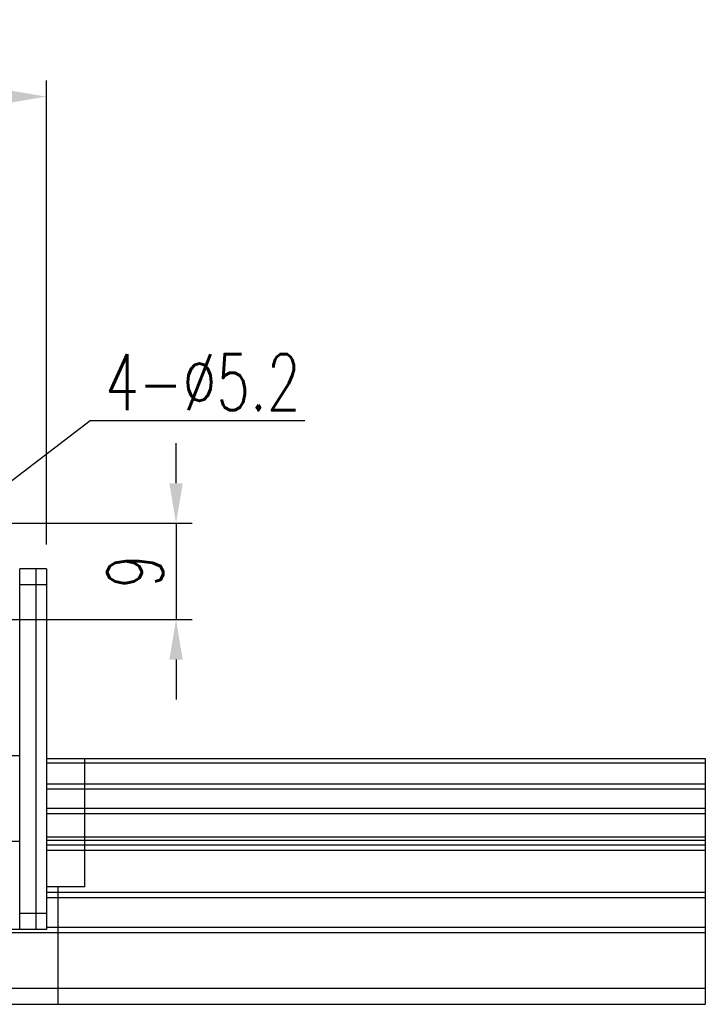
# Model space of a CAD drawing. Header units: millimetres. Extents: x 163 to 542, y 111 to 227.
# Tile 59 of 59: x 478 to 542, y 131 to 223. Entities that reach past the tile are written whole.
import ezdxf
from ezdxf.lldxf.tags import DXFTag

# ---------------------------------------------------------------- set-up
doc = ezdxf.new("R2010")
doc.units = ezdxf.units.MM
doc.header["$LTSCALE"] = 0.1
doc.layers.get('Defpoints').update_dxf_attribs({"linetype": 'CONTINUOUS'})
for name, color, linetype in [('2', 7, 'CONTINUOUS'), ('DIM', 4, 'CONTINUOUS'), ('HID', 2, 'DASHED'), ('OUT', 3, 'CONTINUOUS')]:
    doc.layers.add(name, color=color, linetype=linetype)
doc.styles.add('DIM-7', font='SIMPLEX.shx', dxfattribs={"width": 0.7, "bigfont": 'chineset.shx'})
tags = doc.linetypes.add('DASHED', pattern=[25.72, 12.86, -12.86]).pattern_tags.tags
tags[6:7] = [DXFTag(74, 4), DXFTag(75, 0), DXFTag(340, '0'), DXFTag(46, 0.0), DXFTag(50, 0.0), DXFTag(44, 0.0), DXFTag(45, 0.0)]
tags[4:5] = [DXFTag(74, 4), DXFTag(75, 0), DXFTag(340, '0'), DXFTag(46, 0.0), DXFTag(50, 0.0), DXFTag(44, 0.0), DXFTag(45, 0.0)]
doc.dimstyles.new('CNS', dxfattribs={"dimtxt": 3.5, "dimasz": 2.5, "dimexe": 1, "dimexo": 1.5, "dimgap": 0.09, "dimtad": 0, "dimdsep": 46, "dimtxsty": 'DIM-7', "dimcen": 0.09, "dimclrd": 1, "dimclre": 1, "dimclrt": 4, "dimadec": 0, "dimazin": 0, "dimtfac": 1, "dimtix": 1, "dimtmove": 2, "dimatfit": 3, "dimfxl": 1, "dimtvp": 0.971429, "dimtolj": 1, "dimarcsym": 0})
doc.dimstyles.new('CNSx1 (指線專用)', dxfattribs={"dimscale": 0.8, "dimtxt": 3.5, "dimasz": 2.5, "dimexe": 1, "dimexo": 1.5, "dimgap": 1, "dimtad": 1, "dimtih": 1, "dimtoh": 1, "dimdsep": 46, "dimtxsty": 'DIM-7', "dimcen": 0.09, "dimclrd": 256, "dimclre": 256, "dimclrt": 4, "dimadec": 0, "dimazin": 0, "dimtfac": 1, "dimtix": 1, "dimtmove": 1, "dimatfit": 3, "dimfxl": 1, "dimtvp": 0.971429, "dimtolj": 1, "dimarcsym": 0})

# ---------------------------------------------------------------- blocks, each defined once
blk = doc.blocks.new('*D602')
at = {"layer": 'Defpoints', "color": 0, "transparency": 16777216}
for p in [(453.78, 175.835), (464.551, 166.835), (492.146, 166.835)]:
    blk.add_point(p, dxfattribs=at)
at = {"layer": 'DIM', "color": 7, "lineweight": -2, "transparency": 16777216}
for p, q in [((492.146, 179.585), (492.146, 183.335)), ((456.03, 175.835), (493.646, 175.835)), ((492.146, 175.835), (492.146, 166.835)), ((466.801, 166.835), (493.646, 166.835)), ((492.146, 163.085), (492.146, 159.335))]:
    blk.add_line(p, q, dxfattribs=at)
at = {"layer": 'DIM', "color": 7, "transparency": 16777216}
for points in [[(491.521, 179.585), (492.771, 179.585), (492.146, 175.835)], [(491.521, 163.085), (492.771, 163.085), (492.146, 166.835)]]:
    blk.add_solid(points, dxfattribs=at)
at = {"layer": 'DIM', "color": 7, "transparency": 16777216, "insert": (488.321, 171.335), "char_height": 5.25, "attachment_point": 5, "rotation": 90, "style": 'DIM-7'}
blk.add_mtext('\\A1;9', dxfattribs=at)
blk = doc.blocks.new('*D603')
at = {"layer": 'Defpoints', "color": 0, "transparency": 16777216}
for p in [(461.846, 168.412), (457.713, 165.257)]:
    blk.add_point(p, dxfattribs=at)
at = {"layer": 'DIM', "color": 0, "lineweight": -2, "transparency": 16777216}
for p, q in [((484.118, 185.411), (463.834, 169.929)), ((504.193, 185.411), (484.118, 185.411)), ((457.713, 165.257), (461.846, 168.412)), ((455.725, 163.741), (453.738, 162.224))]:
    blk.add_line(p, q, dxfattribs=at)
at = {"layer": 'DIM', "color": 0, "transparency": 16777216}
for points in [[(463.581, 170.26), (464.086, 169.598), (461.846, 168.412)], [(455.473, 164.072), (455.978, 163.409), (457.713, 165.257)]]:
    blk.add_solid(points, dxfattribs=at)
at = {"layer": 'DIM', "color": 0, "transparency": 16777216, "insert": (494.655, 189.036), "char_height": 5.25, "attachment_point": 5, "style": 'DIM-7'}
blk.add_mtext('\\A1;4-∅5.2', dxfattribs=at)
blk = doc.blocks.new('*D586')
at = {"layer": 'Defpoints', "color": 0, "transparency": 16777216}
for p in [(480.03, 215.747), (358.23, 171.585), (480.03, 171.585)]:
    blk.add_point(p, dxfattribs=at)
at = {"layer": 'DIM', "color": 7, "lineweight": -2, "transparency": 16777216}
for p, q in [((358.23, 173.835), (358.23, 217.247)), ((480.03, 173.835), (480.03, 217.247)), ((361.98, 215.747), (476.28, 215.747))]:
    blk.add_line(p, q, dxfattribs=at)
at = {"layer": 'DIM', "color": 7, "transparency": 16777216}
for points in [[(361.98, 216.372), (361.98, 215.122), (358.23, 215.747)], [(476.28, 216.372), (476.28, 215.122), (480.03, 215.747)]]:
    blk.add_solid(points, dxfattribs=at)
at = {"layer": 'DIM', "color": 7, "transparency": 16777216, "insert": (419.13, 219.572), "char_height": 5.25, "attachment_point": 5, "style": 'DIM-7'}
blk.add_mtext('\\A1;121.8', dxfattribs=at)

msp = doc.modelspace()

# ---------------------------------------------------------------- linework, layer by layer
at = {"layer": '2', "color": 0, "linetype": 'Continuous'}
for p, q in [((477.53, 154.085), (477.53, 171.585)), ((479.03, 171.585), (477.53, 171.585)), ((480.03, 171.585), (479.03, 171.585)), ((479.03, 171.585), (479.03, 137.835)), ((480.03, 171.585), (480.03, 170.085)), ((479.03, 170.085), (477.53, 170.085)), ((480.03, 170.085), (479.03, 170.085)), ((480.03, 170.085), (480.03, 139.335)), ((477.53, 154.085), (476.63, 154.085)), ((477.53, 146.085), (477.53, 154.085)), ((476.63, 146.085), (477.53, 146.085)), ((477.53, 137.835), (477.53, 146.085)), ((479.03, 139.335), (477.53, 139.335)), ((480.03, 139.335), (479.03, 139.335)), ((480.03, 139.335), (480.03, 137.835)), ((477.53, 137.835), (474.53, 137.835)), ((479.03, 137.835), (477.53, 137.835)), ((480.03, 137.835), (479.03, 137.835))]:
    msp.add_line(p, q, dxfattribs=at)
at = {"layer": 'HID', "color": 0}
for p, q in [((483.63, 141.835), (483.63, 153.835)), ((483.63, 141.835), (480.03, 141.835)), ((481.13, 130.835), (481.13, 141.835))]:
    msp.add_line(p, q, dxfattribs=at)
at = {"layer": 'OUT', "color": 0}
for p, q in [((480.03, 153.835), (541.63, 153.835)), ((541.63, 153.835), (541.63, 130.835)), ((480.03, 153.428), (541.63, 153.428)), ((480.03, 151.475), (541.63, 151.475)), ((480.03, 150.983), (541.63, 150.983)), ((480.03, 149.186), (541.63, 149.186)), ((480.03, 148.695), (541.63, 148.695)), ((480.03, 146.504), (541.63, 146.504)), ((480.03, 146.195), (541.63, 146.195)), ((480.03, 145.742), (541.63, 145.742)), ((480.03, 145.247), (541.63, 145.247)), ((480.03, 141.325), (541.63, 141.325)), ((480.03, 140.83), (541.63, 140.83)), ((338.843, 137.545), (541.63, 137.545)), ((480.03, 138.04), (541.63, 138.04)), ((340.053, 132.335), (541.63, 132.335)), ((296.63, 130.835), (541.63, 130.835))]:
    msp.add_line(p, q, dxfattribs=at)

# ---------------------------------------------------------------- dimensions: what is measured, and where the dimension line sits
at = {"layer": 'DIM', "color": 0}
dim = msp.add_linear_dim(base=(480.03, 215.747), p1=(358.23, 171.585), p2=(480.03, 171.585), dimstyle='CNS', override={"dimscale": 1.5, "dimgap": 0.8, "dimtad": 1, "dimclrd": 7, "dimclre": 7, "dimclrt": 7, "dimadec": 2, "dimazin": 2, "dimtm": 1e-09, "dimtfac": 0.6, "dimtmove": 1}, dxfattribs=at)
dim.commit()
dim.dimension.update_dxf_attribs({"geometry": '*D586', "text_midpoint": (419.13, 219.572)})
dim = msp.add_diameter_dim_2p(p1=(457.713, 165.257), p2=(461.846, 168.412), text='4-<>', dimstyle='CNSx1 (指線專用)', override={"dimscale": 1, "dimtxt": 5.25, "dimclrd": 0, "dimclre": 0, "dimclrt": 0}, dxfattribs=at)
dim.commit()
dim.dimension.update_dxf_attribs({"geometry": '*D603', "text_midpoint": (484.118, 185.411), "dimtype": 163})
dim = msp.add_linear_dim(base=(492.146, 166.835), p1=(453.78, 175.835), p2=(464.551, 166.835), angle=90, dimstyle='CNS', override={"dimscale": 1.5, "dimgap": 0.8, "dimtad": 1, "dimclrd": 7, "dimclre": 7, "dimclrt": 7, "dimadec": 2, "dimazin": 2, "dimtm": 1e-09, "dimtfac": 0.6, "dimtmove": 1}, dxfattribs=at)
dim.commit()
dim.dimension.update_dxf_attribs({"geometry": '*D602', "text_midpoint": (488.321, 171.335)})

doc.saveas('drawing.dxf')
